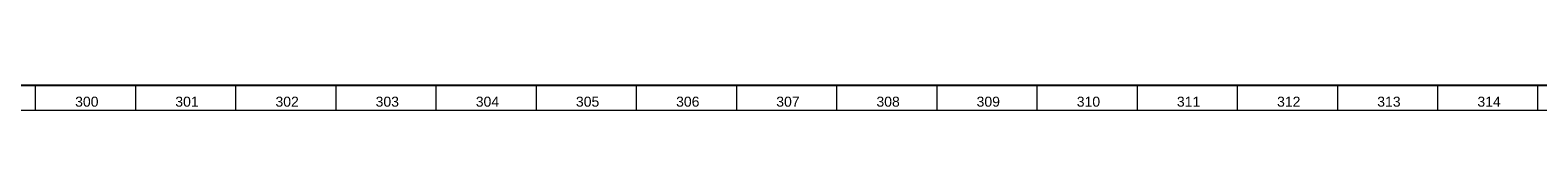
# Model space of a CAD drawing. Header units: millimetres. Extents: x -34 to 6620, y -230 to 4700.
# Tile 173 of 216: x 5989 to 6290, y 2 to 7. Entities that reach past the tile are written whole.
import ezdxf

# ---------------------------------------------------------------- set-up
doc = ezdxf.new("R2010")
doc.units = ezdxf.units.MM
doc.layers.add('1', color=7, linetype='Continuous', true_color=0xffffff)
doc.styles.add('Arial Unicode MS', font='Arial Unicode MS')

msp = doc.modelspace()

# ---------------------------------------------------------------- linework, layer by layer
at = {"layer": '1', "color": 7, "linetype": 'Continuous', "lineweight": 25}
msp.add_line((6613, 7), (7, 7), dxfattribs=at)
at = {"layer": '1', "color": 3, "linetype": 'Continuous', "lineweight": 13}
for p, q in [((5990, 7), (5990, 2)), ((6010, 7), (6010, 2)), ((6030, 7), (6030, 2)), ((6050, 7), (6050, 2)), ((6070, 7), (6070, 2)), ((6090, 7), (6090, 2)), ((6110, 7), (6110, 2)), ((6130, 7), (6130, 2)), ((6150, 7), (6150, 2)), ((6170, 7), (6170, 2)), ((6190, 7), (6190, 2)), ((6210, 7), (6210, 2)), ((6230, 7), (6230, 2)), ((6250, 7), (6250, 2)), ((6270, 7), (6270, 2)), ((6290, 7), (6290, 2))]:
    msp.add_line(p, q, dxfattribs=at)
at = {"layer": '1', "color": 3, "linetype": 'Continuous', "lineweight": 18}
msp.add_line((6618, 2), (2, 2), dxfattribs=at)

# ---------------------------------------------------------------- texts
at = {"layer": '1', "color": 3, "linetype": 'Continuous', "lineweight": 13, "char_height": 2, "attachment_point": 7, "line_spacing_factor": 1.069626, "style": 'Arial Unicode MS'}
for s, insert in [('\\W1.0000;300', (5997.969, 2.738)), ('\\W1.0000;301', (6017.969, 2.738)), ('\\W1.0000;302', (6037.969, 2.738)), ('\\W1.0000;303', (6057.969, 2.738)), ('\\W1.0000;304', (6077.969, 2.738)), ('\\W1.0000;305', (6097.969, 2.738)), ('\\W1.0000;306', (6117.969, 2.738)), ('\\W1.0000;307', (6137.969, 2.738)), ('\\W1.0000;308', (6157.969, 2.738)), ('\\W1.0000;309', (6177.969, 2.738)), ('\\W1.0000;310', (6197.969, 2.738)), ('\\W1.0000;311', (6217.969, 2.738)), ('\\W1.0000;312', (6237.969, 2.738)), ('\\W1.0000;313', (6257.969, 2.738)), ('\\W1.0000;314', (6277.969, 2.738))]:
    msp.add_mtext(s, dxfattribs=dict(at, insert=insert))

doc.saveas('drawing.dxf')
